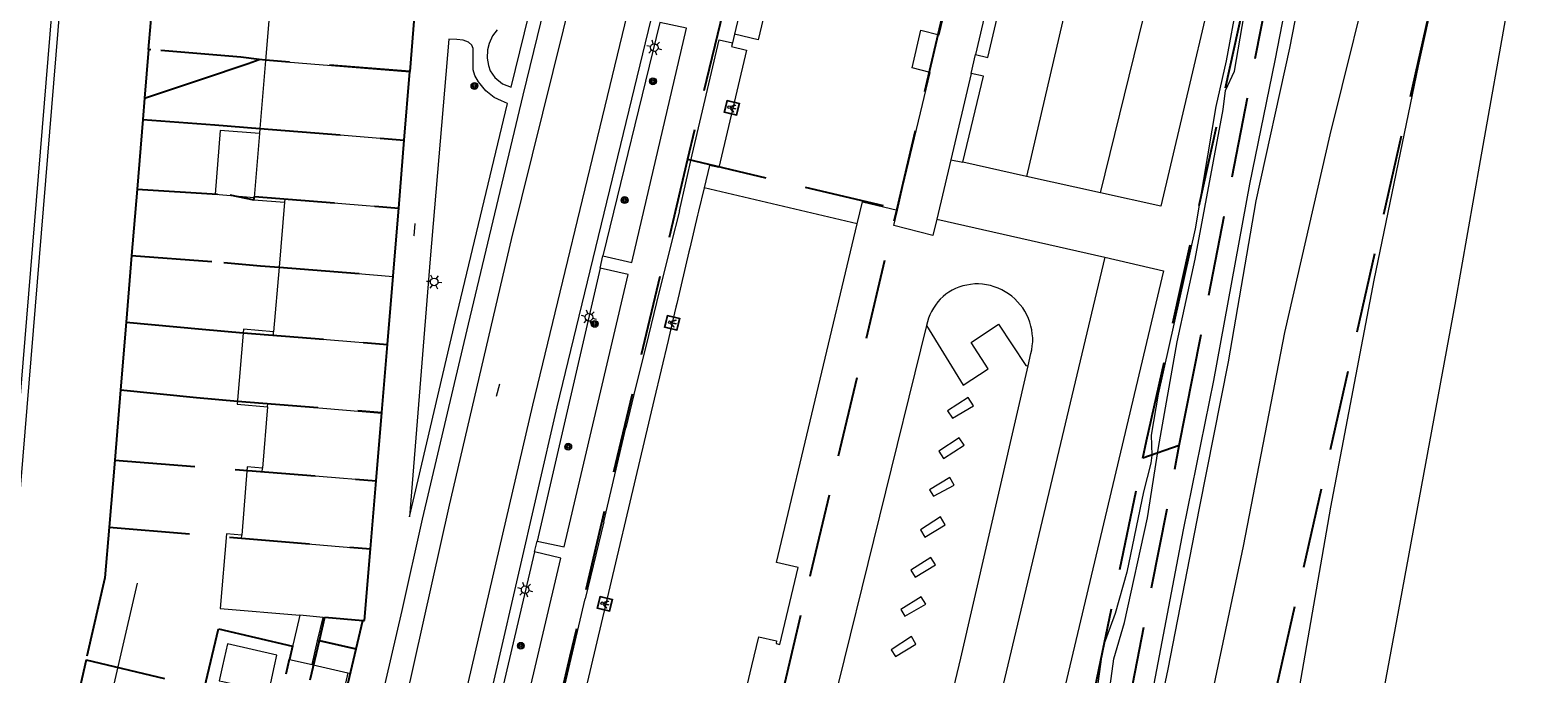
# Model space of a CAD drawing. Header units: metres. Extents: x 89872 to 94585, y 463299 to 469000.
# Tile 183 of 230: x 91215 to 91334, y 465749 to 465800. Entities that reach past the tile are written whole.
import ezdxf
from ezdxf.enums import TextEntityAlignment as Align

# ---------------------------------------------------------------- set-up
doc = ezdxf.new("R2010")
doc.units = ezdxf.units.M
doc.linetypes.add('HIDDEN', pattern=[9.525, 6.35, -3.175])
doc.layers.get('0').update_dxf_attribs({"linetype": 'CONTINUOUS'})
for name, color, linetype, lineweight in [('B-WE-GK-KADEMUUR-G', 251, 'CONTINUOUS', 13), ('B-WE-GR-BEPLANTING_CULTUUR-G', 251, 'CONTINUOUS', 13), ('B-WE-GR-BOOM-S', 251, 'CONTINUOUS', 13), ('B-WE-IE-TERREINAFSCHEIDING-G', 251, 'CONTINUOUS', 13), ('B-WE-KL-ET_LS_OV_LICHTMAST-S', 251, 'CONTINUOUS', 13), ('B-WE-KL-ET_LS_SR_ARMATUUR-G', 251, 'CONTINUOUS', 13), ('B-WE-OB-BESCHOEIING-G', 251, 'CONTINUOUS', 13), ('B-WE-OG-TOPOGRAFIE_BEBOUWING-GV', 251, 'CONTINUOUS', 13), ('B-WE-OG-TOPOGRAFIE_BEBOUWING_LUIFEL-GV', 251, 'CONTINUOUS', 13), ('B-WE-OG-TOPOGRAFIE_HUISNUMMER-T25', 251, 'CONTINUOUS', 13), ('B-WE-OG-TOPOGRAFIE_STRAATNAAM-T18', 251, 'CONTINUOUS', 13), ('B-WE-OG-TOPOGRAFIE_WATER-GV', 251, 'CONTINUOUS', 13), ('B-WE-VH-VERHARDING-GV', 251, 'CONTINUOUS', 13), ('Percelen', 10, 'HIDDEN', 25)]:
    doc.layers.add(name, color=color, linetype=linetype, lineweight=lineweight)
doc.styles.get("Standard").update_dxf_attribs({"font": 'isocp.shx'})

# ---------------------------------------------------------------- blocks, each defined once
blk = doc.blocks.new('Q_LICHTMAST')
for points in [[(-0.26, 0.15), (-0.52, 0.3)], [(0, 0.3), (0, 0.6)], [(0.26, 0.15), (0.52, 0.3)], [(-0.26, -0.15), (-0.52, -0.3)], [(0, -0.3), (0, -0.6)], [(0.26, -0.15), (0.52, -0.3)]]:
    blk.add_lwpolyline(points)
blk.add_circle((0, 0), 0.3)
blk = doc.blocks.new('Q_LICHTPUNT')
for points in [[(-0.5, 0.5), (0.5, 0.5), (0.5, -0.5), (-0.5, -0.5)], [(-0.46, 0.46), (0.46, 0.46), (0.46, -0.46), (-0.46, -0.46)], [(-0.12, 0.08), (-0.08, 0.05), (-0.26, -0.23), (-0.3, -0.2)], [(-0.03, 0.03), (0.02, 0.03), (0.02, -0.3), (-0.03, -0.3)], [(0.08, 0.05), (0.12, 0.08), (0.29, -0.21), (0.25, -0.24)]]:
    blk.add_lwpolyline(points, close=True)
blk.add_circle((0, 0.21), 0.103)
blk = doc.blocks.new('Q_BOOM')
for radius in [0.27, 0.18, 0.09]:
    blk.add_circle((0, 0), radius)

msp = doc.modelspace()

# ---------------------------------------------------------------- linework, layer by layer
at = {"layer": 'B-WE-GK-KADEMUUR-G'}
msp.add_lwpolyline([(91214.3, 465760.49), (91223.73, 465875.43), (91222.04, 465876.88), (91186, 465872.04)], dxfattribs=at)
at = {"layer": 'B-WE-GR-BEPLANTING_CULTUUR-G'}
msp.add_line((91288.01, 465789.97), (91288.96, 465789.77), dxfattribs=at)
for points in [[(91214.04, 465875.2), (91221.82, 465876.25), (91223.09, 465875.15), (91222.72, 465870.71), (91213.69, 465760.8)], [(91305.28, 465729.39), (91307, 465740), (91311.11, 465759.47), (91314.38, 465776.33), (91317.95, 465791.94), (91321.72, 465807.12), (91326, 465825.14), (91330.85, 465845.56), (91335.06, 465866.18)]]:
    msp.add_lwpolyline(points, dxfattribs=at)
at = {"layer": 'B-WE-IE-TERREINAFSCHEIDING-G'}
msp.add_line((91240.41, 465749.45), (91239.48, 465745.37), dxfattribs=at)
at = {"layer": 'B-WE-OB-BESCHOEIING-G'}
msp.add_lwpolyline([(91223.79, 465756.54), (91213.08, 465710.17), (91196.26, 465637.05)], dxfattribs=at)
at = {"layer": 'B-WE-OG-TOPOGRAFIE_BEBOUWING-GV'}
for p, q in [((91245.31, 465796.88), (91245.74, 465802.26)), ((91270.93, 465799.88), (91270.77, 465799.2)), ((91233.92, 465797.82), (91233.48, 465792.44)), ((91245.31, 465796.88), (91233.92, 465797.82)), ((91244.87, 465791.49), (91245.31, 465796.88)), ((91233.48, 465792.44), (91233.44, 465792.04)), ((91244.87, 465791.49), (91233.48, 465792.44)), ((91244.43, 465786.11), (91244.87, 465791.49)), ((91280.62, 465784.9), (91268.53, 465787.75)), ((91235.41, 465786.61), (91234.99, 465781.48)), ((91234.99, 465781.48), (91234.56, 465776.39)), ((91243.99, 465780.73), (91234.99, 465781.48)), ((91243.54, 465775.35), (91243.99, 465780.73)), ((91243.1, 465769.97), (91243.54, 465775.35)), ((91234.08, 465770.47), (91233.68, 465765.61)), ((91242.65, 465764.59), (91243.1, 465769.97)), ((91242.43, 465761.95), (91242.65, 465764.59)), ((91242.2, 465759.2), (91242.43, 465761.95)), ((91232.05, 465760.32), (91230.85, 465760.42)), ((91238.46, 465753.82), (91236.62, 465754.01)), ((91238.03, 465751.99), (91238.46, 465753.82)), ((91241.6, 465753.59), (91238.46, 465753.82)), ((91241.06, 465751.29), (91241.6, 465753.59)), ((91237.59, 465750.1), (91238.03, 465751.99)), ((91241.06, 465751.29), (91238.03, 465751.99)), ((91234.63, 465750), (91234.82, 465750.85)), ((91240.41, 465749.45), (91240.62, 465749.41))]:
    msp.add_line(p, q, dxfattribs=at)
for points in [[(91283.79, 465785.99), (91284.23, 465787.85), (91286.38, 465796.87), (91284.95, 465797.23), (91285.65, 465800.2), (91287.09, 465799.84), (91288.68, 465806.55), (91290.82, 465815.84)], [(91273.18, 465809.42), (91275.06, 465808.98), (91272.79, 465799.44), (91270.93, 465799.88)], [(91236.78, 465803.29), (91234.39, 465803.49), (91233.92, 465797.82)], [(91270.77, 465799.2), (91270.7, 465798.91), (91271.89, 465798.63), (91269.7, 465789.35), (91268.95, 465789.53), (91268.53, 465787.75)], [(91233.03, 465787), (91233.01, 465786.81), (91235.41, 465786.61)], [(91268.53, 465787.75), (91268.1, 465785.92), (91268.02, 465785.6), (91267.41, 465783), (91267.34, 465782.7), (91266.38, 465778.63), (91266.31, 465778.34), (91266.02, 465777.09), (91265.69, 465775.71), (91264.6, 465771.07), (91259.63, 465750), (91253.93, 465725.84), (91255.2, 465725.54), (91250.26, 465704.41), (91250.1, 465703.72)], [(91244.43, 465786.11), (91235.44, 465786.86), (91235.41, 465786.61)], [(91243.99, 465780.73), (91244.02, 465781.12), (91244.43, 465786.11)], [(91280.62, 465784.9), (91281.04, 465786.65), (91283.79, 465785.99)], [(91250.1, 465703.72), (91263.69, 465700.55), (91264.51, 465704.08), (91264.21, 465704.15), (91264.17, 465703.98), (91262.4, 465704.39), (91263.3, 465708.25), (91263.91, 465708.11), (91267.37, 465723.66), (91266.11, 465723.96), (91272.3, 465750), (91272.85, 465752.31), (91274.26, 465751.97), (91274.21, 465751.76), (91274.52, 465751.68), (91275.97, 465757.76), (91274.26, 465758.17), (91280.62, 465784.9)], [(91234.56, 465776.39), (91232.19, 465776.59), (91231.69, 465770.66), (91234.08, 465770.47)], [(91243.54, 465775.35), (91234.54, 465776.1), (91234.56, 465776.39)], [(91234.08, 465770.47), (91234.11, 465770.71), (91243.1, 465769.97)], [(91233.68, 465765.61), (91232.48, 465765.71), (91232.05, 465760.32)], [(91242.65, 465764.59), (91233.65, 465765.33), (91233.68, 465765.61)], [(91230.85, 465760.42), (91230.35, 465754.53), (91236.62, 465754.01)], [(91242.2, 465759.2), (91232.03, 465760.05), (91232.05, 465760.32)], [(91241.6, 465753.59), (91241.74, 465753.58), (91242.2, 465759.2)], [(91236.62, 465754.01), (91235.82, 465750.51), (91237.59, 465750.1)], [(91234.82, 465750.85), (91230.93, 465751.75), (91230.53, 465750), (91230.27, 465748.82), (91230.55, 465748.76), (91234.17, 465747.92), (91234.63, 465750)], [(91240.62, 465749.41), (91240.76, 465750), (91241.06, 465751.29)], [(91237.59, 465750.1), (91238.03, 465750), (91240.41, 465749.45)]]:
    msp.add_lwpolyline(points, dxfattribs=at)
at = {"layer": 'B-WE-OG-TOPOGRAFIE_BEBOUWING_LUIFEL-GV'}
msp.add_line((91233.44, 465792.04), (91233.03, 465787), dxfattribs=at)
msp.add_lwpolyline([(91233.44, 465792.04), (91230.35, 465792.29), (91229.94, 465787.25), (91233.03, 465787)], dxfattribs=at)
at = {"layer": 'B-WE-OG-TOPOGRAFIE_STRAATNAAM-T18'}
for p, q in [((91245.65, 465783.95), (91245.74, 465784.95)), ((91252.16, 465771.31), (91252.4, 465772.28))]:
    msp.add_line(p, q, dxfattribs=at)
at = {"layer": 'B-WE-OG-TOPOGRAFIE_WATER-GV'}
for points in [[(91314.7, 465824.28), (91314.49, 465823.41), (91314.79, 465822.66), (91314.19, 465819.69), (91313.13, 465815.1), (91310.61, 465802.46), (91309.75, 465797.77), (91308.91, 465794.18), (91307.3, 465784.51), (91304.38, 465771.46), (91303.83, 465768.21), (91303.86, 465766.63), (91303.79, 465766.01), (91303.21, 465763.74), (91301.91, 465757.4), (91300.97, 465754.13), (91300, 465751.48), (91298.34, 465739.42), (91296.97, 465733.47), (91295.33, 465725.37), (91292.16, 465708.34), (91292.16, 465706.76), (91291.96, 465705.58), (91288.44, 465690.65)], [(91310.39, 465796.96), (91311.74, 465804.8), (91313.22, 465812.28), (91314.14, 465817.86), (91314.77, 465820.98), (91315.49, 465823.89), (91315.44, 465824.12), (91315.06, 465824.29), (91314.7, 465824.28)], [(91318.73, 465824.7), (91318.48, 465823.01), (91313.59, 465797.81)], [(91292.05, 465686.81), (91295.68, 465702.62), (91298.94, 465719.23), (91302.03, 465734.78), (91303.11, 465740), (91305.15, 465749.75), (91307.64, 465762.46), (91309.91, 465774.01), (91312.11, 465786.72), (91314.77, 465798.78), (91316.62, 465808.39), (91318.49, 465818.35)], [(91313.59, 465797.81), (91311.58, 465788.04), (91308.73, 465772.53), (91306.35, 465760.74), (91301.48, 465735.18)], [(91300.09, 465744.75), (91300.87, 465750.56), (91301.72, 465753.42), (91303.52, 465761.7), (91304.39, 465767.25), (91305.88, 465775.58), (91307.29, 465782.13), (91309.49, 465793.95), (91309.69, 465795.44), (91310.39, 465796.96)]]:
    msp.add_lwpolyline(points, dxfattribs=at)
at = {"layer": 'B-WE-VH-VERHARDING-GV'}
for p, q in [((91299.82, 465787.36), (91307.18, 465817.32)), ((91299.81, 465813.73), (91293.99, 465788.65)), ((91293.37, 465812.83), (91289.96, 465798.27)), ((91253.32, 465795.7), (91256.82, 465810.04)), ((91273.18, 465809.42), (91270.93, 465799.88)), ((91265.04, 465800.81), (91260.55, 465782.38)), ((91289.62, 465796.78), (91289.96, 465798.27)), ((91289.62, 465796.78), (91288.01, 465789.97)), ((91288.96, 465789.77), (91290.58, 465796.56)), ((91290.58, 465796.56), (91289.62, 465796.78)), ((91266.58, 465785.95), (91267.59, 465790.35)), ((91288.01, 465789.97), (91286.91, 465785.29)), ((91293.99, 465788.65), (91288.96, 465789.77)), ((91299.82, 465787.36), (91293.99, 465788.65)), ((91266.58, 465785.95), (91265.93, 465783.35)), ((91286.91, 465785.29), (91300.17, 465782.27)), ((91265.93, 465783.35), (91264.78, 465778.7)), ((91260.33, 465781.41), (91260.55, 465782.38)), ((91300.17, 465782.27), (91278.83, 465692.7)), ((91260.33, 465781.41), (91255.35, 465759.85)), ((91264.78, 465778.7), (91264.14, 465776.08)), ((91264.14, 465776.08), (91262.99, 465771.44)), ((91294.11, 465773.69), (91294.33, 465774.66)), ((91262.99, 465771.44), (91262.35, 465768.79)), ((91260.62, 465761.39), (91262.35, 465768.79)), ((91260.62, 465761.39), (91259.15, 465755.31)), ((91255.15, 465759), (91255.35, 465759.85)), ((91255.15, 465759), (91248.01, 465728.48)), ((91256.52, 465744.1), (91259.15, 465755.31)), ((91239.69, 465745.38), (91240.62, 465749.41))]:
    msp.add_line(p, q, dxfattribs=at)
for points in [[(91307.1, 465974.41), (91300.61, 465949.12), (91292.91, 465917.57), (91292.07, 465914.14), (91291.95, 465913.66), (91268.9, 465819.94), (91256.92, 465770.45), (91246.05, 465723.3), (91240.88, 465700.9), (91233.57, 465669.49), (91227.19, 465642.53)], [(91291.61, 465948.59), (91293.49, 465948.14), (91282.31, 465902.24), (91269.16, 465848.35), (91259.07, 465806.95), (91253.3, 465783.68), (91248.42, 465762.69), (91244.96, 465747.25), (91237.21, 465714.07), (91228.28, 465675.63), (91219.86, 465639.85), (91218.11, 465640.24)], [(91234.71, 465711.14), (91238.65, 465728.42), (91241.83, 465742.01), (91244.7, 465754.37), (91246.31, 465761.59), (91249.94, 465776.98), (91254.26, 465795.08), (91261.29, 465823.86), (91268.29, 465852.55), (91274.18, 465876.83), (91280.3, 465902.31), (91288.2, 465934.28), (91291.61, 465948.59)], [(91344.52, 465868.64), (91342.38, 465856.89), (91341.27, 465851.32), (91340.35, 465846.68), (91338.86, 465838.87), (91337.96, 465834.1), (91336.3, 465825.63), (91334.03, 465813.61), (91332.01, 465802.5), (91329.79, 465789.91), (91327.79, 465778.53), (91323.46, 465755.13), (91321.33, 465743.64), (91316.93, 465720.18), (91315.49, 465712.24), (91313.9, 465703.7), (91312.19, 465694.73), (91310.53, 465685.78), (91309.6, 465680.69), (91308.16, 465673.02), (91306.35, 465663.33)], [(91311.74, 465728.52), (91313.94, 465740), (91315.41, 465747.66), (91318.01, 465762.53), (91321.42, 465780.46), (91324.92, 465797.38), (91328.45, 465813.47), (91331.8, 465827.14), (91335.6, 465841.33), (91338.17, 465853.19), (91341.34, 465866.23)], [(91227.19, 465642.53), (91225.38, 465642.92), (91239.86, 465705.38), (91255.03, 465770.59), (91267.58, 465822.64)], [(91307.18, 465817.32), (91311.55, 465816.22), (91310.45, 465811.22), (91304.57, 465786.3), (91299.82, 465787.36)], [(91289.96, 465798.27), (91290.92, 465798.04), (91294.36, 465812.63)], [(91252.19, 465800.23), (91251.83, 465799.76), (91251.58, 465799.14), (91251.45, 465798.65), (91251.42, 465797.99), (91251.51, 465797.42), (91251.66, 465797), (91252.02, 465796.46), (91252.63, 465795.97), (91253.32, 465795.7)], [(91260.55, 465782.38), (91262.82, 465781.87), (91267.14, 465800.36), (91265.04, 465800.81)], [(91248.38, 465799.49), (91246.91, 465782.15), (91245.27, 465761.78)], [(91253.01, 465794.4), (91252.54, 465794.62), (91251.97, 465794.89), (91251.31, 465795.41), (91250.72, 465796.13), (91250.44, 465796.62), (91250.32, 465797.06), (91250.32, 465797.77), (91250.3, 465798.75), (91250.2, 465799.03), (91249.95, 465799.25), (91249.53, 465799.41), (91249.01, 465799.47), (91248.38, 465799.49)], [(91267.59, 465790.35), (91269.73, 465799.44), (91270.77, 465799.2)], [(91245.27, 465761.78), (91248.9, 465777.17), (91253.01, 465794.4)], [(91286.91, 465785.29), (91286.58, 465783.99), (91283.5, 465784.77), (91283.79, 465785.99)], [(91300.17, 465782.27), (91304.79, 465781.21), (91297.39, 465750), (91283.56, 465691.59), (91278.83, 465692.7)], [(91255.35, 465759.85), (91257.48, 465759.41), (91262.54, 465780.9), (91260.33, 465781.41)], [(91294.33, 465774.66), (91294.4, 465774.97), (91294.44, 465775.28), (91294.47, 465775.59), (91294.47, 465775.91), (91294.44, 465776.22), (91294.4, 465776.54), (91294.33, 465776.84), (91294.24, 465777.15), (91294.13, 465777.44), (91294, 465777.73), (91293.85, 465778.01), (91293.68, 465778.27), (91293.49, 465778.52), (91293.28, 465778.76), (91293.06, 465778.99), (91292.82, 465779.19), (91292.57, 465779.38), (91292.3, 465779.55), (91292.02, 465779.7), (91291.74, 465779.83), (91291.44, 465779.94), (91291.14, 465780.03), (91290.83, 465780.09), (91290.52, 465780.14), (91290.2, 465780.16), (91289.89, 465780.16), (91289.57, 465780.13), (91289.26, 465780.08), (91288.95, 465780.02), (91288.65, 465779.92), (91288.37, 465779.81), (91288.11, 465779.67), (91287.86, 465779.52), (91287.62, 465779.35), (91287.39, 465779.16), (91287.17, 465778.96), (91286.98, 465778.74), (91286.8, 465778.5), (91286.63, 465778.26), (91286.48, 465778), (91286.36, 465777.73), (91286.25, 465777.46), (91286.17, 465777.17), (91286.1, 465776.88)], [(91286.1, 465776.88), (91278.67, 465746.78), (91268.93, 465705.12)], [(91286.1, 465776.88), (91288.99, 465772.18), (91290.96, 465773.46), (91289.61, 465775.55), (91291.78, 465777), (91293.94, 465773.73), (91294.11, 465773.69)], [(91275.39, 465699.72), (91276.03, 465700.14), (91276.72, 465700.87), (91277.16, 465701.91), (91288.8, 465750.62), (91294.11, 465773.69)], [(91287.75, 465770.15), (91288.15, 465769.56), (91289.8, 465770.55), (91289.38, 465771.2), (91287.75, 465770.15)], [(91287.07, 465766.95), (91287.42, 465766.37), (91289.05, 465767.44), (91288.66, 465768.02), (91287.07, 465766.95)], [(91286.32, 465763.91), (91286.65, 465763.41), (91288.26, 465764.28), (91287.93, 465764.89), (91286.32, 465763.91)], [(91285.61, 465760.74), (91285.96, 465760.17), (91287.57, 465761.15), (91287.19, 465761.77), (91285.61, 465760.74)], [(91248.01, 465728.48), (91250.04, 465727.99), (91257.24, 465758.51), (91255.15, 465759)], [(91284.84, 465757.57), (91285.19, 465757.02), (91286.81, 465757.97), (91286.42, 465758.57), (91284.84, 465757.57)], [(91284.05, 465754.45), (91284.38, 465753.92), (91286.04, 465754.88), (91285.66, 465755.46), (91284.05, 465754.45)], [(91283.3, 465751.28), (91283.64, 465750.74), (91285.24, 465751.71), (91284.91, 465752.32), (91283.3, 465751.28)]]:
    msp.add_lwpolyline(points, dxfattribs=at)
at = {"layer": 'Percelen'}
for p, q in [((91272.22, 465810.86), (91267.23, 465790.01)), ((91224.69, 465798.67), (91225.13, 465803.97)), ((91224.69, 465798.67), (91224.38, 465794.84)), ((91244.87, 465791.53), (91245.3, 465796.94)), ((91224.38, 465794.84), (91224.24, 465793.14)), ((91224.24, 465793.14), (91223.78, 465787.64)), ((91244.43, 465786.16), (91244.87, 465791.53)), ((91267.23, 465790.01), (91283.76, 465786.1)), ((91223.78, 465787.64), (91223.35, 465782.42)), ((91223.35, 465782.42), (91222.92, 465777.15)), ((91243.54, 465775.39), (91243.99, 465780.79)), ((91222.92, 465777.15), (91222.48, 465771.81)), ((91243.1, 465770.02), (91243.54, 465775.39)), ((91242.65, 465764.62), (91243.1, 465770.02)), ((91306.04, 465767.4), (91303.17, 465766.41)), ((91222.02, 465766.26), (91221.58, 465760.96)), ((91222.02, 465766.26), (91242.65, 465764.62)), ((91297.46, 465738.97), (91303.17, 465766.41)), ((91242.21, 465759.24), (91242.65, 465764.62)), ((91221.58, 465760.96), (91242.21, 465759.24)), ((91241.08, 465751.36), (91241.6, 465753.59)), ((91237.43, 465748.9), (91238.17, 465752.02)), ((91238.17, 465752.02), (91241.08, 465751.36)), ((91240.35, 465748.22), (91241.08, 465751.36))]:
    msp.add_line(p, q, dxfattribs=at)
for points in [[(91306.04, 465767.4), (91306.53, 465769.93), (91313.17, 465803.72), (91316.53, 465821.78), (91317.35, 465825.65), (91318.7, 465832.57), (91318.4, 465836.59), (91317.97, 465842.59)], [(91283.76, 465786.1), (91290.8, 465815.91), (91288.83, 465816.38), (91274.37, 465819.8)], [(91328.21, 465813.36), (91327.77, 465810.41), (91313.54, 465747.6), (91302.92, 465699.87), (91292.09, 465651.45), (91288.15, 465631.2), (91281.85, 465599.84), (91275.09, 465551.71), (91272.26, 465522.1), (91270.65, 465506.31), (91270.43, 465502.43), (91267.69, 465464.26), (91267.62, 465445.66), (91267.47, 465430.88), (91267.45, 465416.61), (91267.31, 465405.77), (91268.61, 465379.38), (91269.68, 465358.61)], [(91303.17, 465766.41), (91303.45, 465767.77), (91312.5, 465808.29), (91313.52, 465813.48), (91311.24, 465814.02)], [(91245.74, 465802.22), (91245.71, 465801.91), (91245.3, 465796.94)], [(91224.38, 465794.84), (91228.87, 465796.34), (91232.55, 465797.57), (91233.43, 465797.89)], [(91233.43, 465797.89), (91231.98, 465798.07), (91224.88, 465798.66), (91224.69, 465798.67)], [(91245.3, 465796.94), (91233.92, 465797.83), (91233.43, 465797.89)], [(91224.24, 465793.14), (91229.93, 465792.72), (91233.48, 465792.44), (91244.87, 465791.53)], [(91267.23, 465790.01), (91257.95, 465750.74), (91251.26, 465722.46), (91247.02, 465704.49)], [(91223.78, 465787.64), (91231.1, 465787.19), (91233.01, 465786.81), (91233.04, 465787.07), (91244.43, 465786.16)], [(91243.99, 465780.79), (91244.02, 465781.12), (91244.43, 465786.16)], [(91247.02, 465704.49), (91263.54, 465700.58), (91270.33, 465729.29), (91276.96, 465757.33), (91283.76, 465786.1)], [(91223.35, 465782.42), (91230.64, 465781.87), (91233.53, 465781.59), (91234.99, 465781.48), (91243.99, 465780.79)], [(91222.92, 465777.15), (91228.91, 465776.58), (91232.16, 465776.31), (91243.54, 465775.39)], [(91222.48, 465771.81), (91222.48, 465771.79), (91222.02, 465766.26)], [(91222.48, 465771.81), (91228.48, 465771.2), (91231.71, 465770.92), (91243.1, 465770.02)], [(91300.76, 465740.14), (91302.04, 465746.83), (91306.04, 465767.4)], [(91221.58, 465760.96), (91221.25, 465756.95), (91219.76, 465750.47)], [(91241.6, 465753.59), (91241.74, 465753.58), (91242.21, 465759.24)], [(91238.17, 465752.02), (91238.59, 465753.84), (91241.6, 465753.59)], [(91229.11, 465748.27), (91230.2, 465752.92), (91236.06, 465751.57), (91235.82, 465750.51), (91235.78, 465750.52), (91235.51, 465749.34)], [(91219.76, 465750.47), (91218.66, 465745.69), (91217.27, 465739.79), (91217.37, 465739.76)], [(91219.76, 465750.47), (91229.04, 465748.28), (91229.11, 465748.27)]]:
    msp.add_lwpolyline(points, dxfattribs=at)

# ---------------------------------------------------------------- block references
at = {"layer": 'B-WE-GR-BOOM-S'}
for p, rotation in [((91264.5, 465796.17), 76.31465326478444), ((91250.41, 465795.8), 128.804081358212), ((91262.26, 465786.79), 76.31465326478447), ((91259.9, 465777.01), 76.99820185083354), ((91257.81, 465767.31), 76.99820185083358), ((91254.07, 465751.59), 76.82017696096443)]:
    msp.add_blockref('Q_BOOM', p, dxfattribs=dict(at, rotation=rotation))
at = {"layer": 'B-WE-KL-ET_LS_OV_LICHTMAST-S'}
for p, rotation in [((91264.6, 465798.83), 76.31465326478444), ((91247.23, 465780.32), 85.39678830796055), ((91259.44, 465777.53), 76.99820185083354), ((91254.41, 465756.02), 76.82017696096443)]:
    msp.add_blockref('Q_LICHTMAST', p, dxfattribs=dict(at, rotation=rotation))
at = {"layer": 'B-WE-KL-ET_LS_SR_ARMATUUR-G'}
for p, rotation in [((91270.72, 465794.07), 76.72781050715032), ((91266.02, 465777.09), 76.75948008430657), ((91260.7, 465754.9), 76.7329535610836)]:
    msp.add_blockref('Q_LICHTPUNT', p, dxfattribs=dict(at, rotation=rotation))

# ---------------------------------------------------------------- texts
at = {"layer": 'B-WE-OG-TOPOGRAFIE_HUISNUMMER-T25'}
for s, rotation, p in [('44', -4.7, (91242.93, 465798.49)), ('361-411', -13.4, (91274.93, 465797.65)), ('46', -4.7, (91242.45, 465792.57)), ('48', -4.7, (91242.06, 465787.85)), ('50', -4.7, (91241.59, 465782.05)), ('52', -4.7, (91241.15, 465776.82)), ('54', -4.7, (91240.71, 465771.44)), ('56', -4.7, (91240.14, 465766.06)), ('58', -4.7, (91239.81, 465760.54)), ('421-543', -13.3, (91263.96, 465757.48)), ('60', -4.7, (91239.34, 465754.9)), ('60T', -12.7, (91231.96, 465749.51))]:
    msp.add_text(s, height=0.0025, rotation=rotation, dxfattribs=at).set_placement(p, align=Align.MIDDLE)
at = {"layer": 'B-WE-OG-TOPOGRAFIE_STRAATNAAM-T18'}
for rotation, p in [(85.065, (91245.65, 465783.95)), (75.936, (91252.16, 465771.31))]:
    msp.add_text('Sterreschans', height=0.005, rotation=rotation, dxfattribs=at).set_placement(p, align=Align.MIDDLE)

doc.saveas('drawing.dxf')
